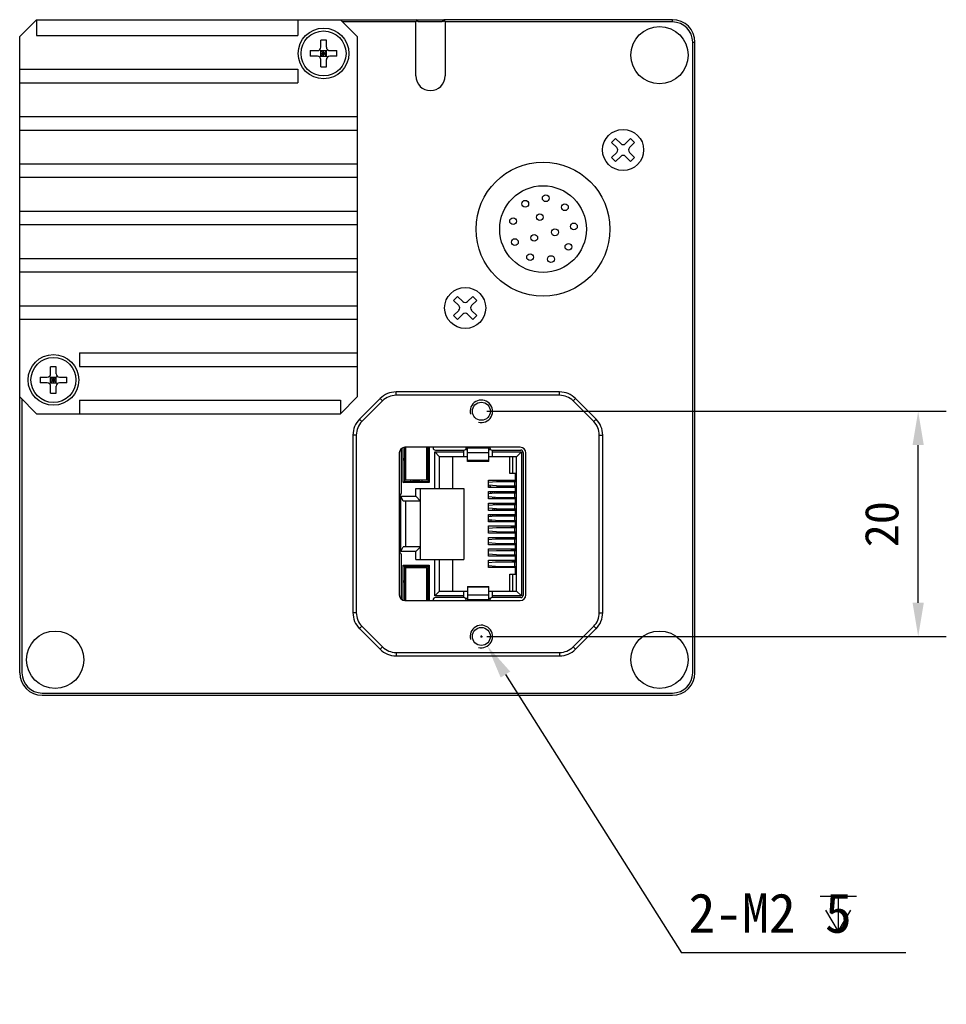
# Model space of a CAD drawing. Header units: millimetres. Extents: x 101 to 484, y 383 to 517.
# Tile 2 of 2: x 402 to 484, y 398 to 486. Entities that reach past the tile are written whole.
import ezdxf

# ---------------------------------------------------------------- set-up
doc = ezdxf.new("R2010")
doc.units = ezdxf.units.MM
doc.header["$LTSCALE"] = 23.1
doc.header["$PDMODE"] = 3
doc.header["$PDSIZE"] = 8
doc.layers.get('0').update_dxf_attribs({"linetype": 'CONTINUOUS'})
doc.layers.get('Defpoints').update_dxf_attribs({"linetype": 'CONTINUOUS'})
doc.layers.add('00_COMPONENTS', color=7, linetype='CONTINUOUS')
doc.layers.add('51__DRAFT_DIMS', color=7, linetype='CONTINUOUS')
doc.styles.get("Standard").update_dxf_attribs({"font": 'simfang.ttf'})
doc.dimstyles.new('DIMSTYLE_2', dxfattribs={"dimtxt": 3.5, "dimasz": 3, "dimexe": 2.5, "dimexo": 0.5, "dimtad": 1, "dimdsep": 46, "dimtxsty": 'Standard', "dimblk": '_FILLED', "dimblk1": '_FILLED', "dimblk2": '_FILLED', "dimcen": 0.09, "dimclrt": 3, "dimazin": 2, "dimtp": 0.1, "dimtm": 0.1, "dimtfac": 1, "dimtofl": 0, "dimtmove": 0, "dimatfit": 1, "dimldrblk": '_FILLED', "dimfxl": 0, "dimtolj": 1, "dimarcsym": 0})
doc.dimstyles.new('DIMSTYLE_3', dxfattribs={"dimtxt": 3, "dimasz": 3, "dimexe": 2.5, "dimexo": 0.5, "dimgap": 0.75, "dimtad": 1, "dimdsep": 46, "dimtxsty": 'Standard', "dimblk": '_FILLED', "dimblk1": '_FILLED', "dimblk2": '_FILLED', "dimcen": 0.09, "dimclrt": 3, "dimazin": 2, "dimtp": 0.2, "dimtm": 0.2, "dimtfac": 1, "dimtofl": 0, "dimtmove": 0, "dimatfit": 3, "dimldrblk": '_FILLED', "dimfxl": 0, "dimtolj": 1, "dimarcsym": 0})

# ---------------------------------------------------------------- blocks, each defined once
blk = doc.blocks.new('_FILLED')
at = {"color": 0, "linetype": 'ByBlock'}
blk.add_solid([(0, 0), (-1, 0.167), (-1, -0.167)], dxfattribs=at)
blk = doc.blocks.new('*D4')
at = {"layer": '51__DRAFT_DIMS', "color": 0, "lineweight": -2}
for p, q in [((443.151, 451.094), (483.963, 451.094)), ((481.463, 434.094), (481.463, 448.094)), ((443.151, 431.094), (483.963, 431.094))]:
    blk.add_line(p, q, dxfattribs=at)
at = {"layer": 'Defpoints', "color": 0}
for p in [(442.651, 451.094), (481.463, 451.094), (442.651, 431.094)]:
    blk.add_point(p, dxfattribs=at)
at = {"layer": '51__DRAFT_DIMS', "color": 0, "linetype": 'ByBlock', "lineweight": -2, "xscale": 3, "yscale": 3, "zscale": 3}
for p, rotation in [((481.463, 451.094), 90), ((481.463, 431.094), 270)]:
    blk.add_blockref('_FILLED', p, dxfattribs=dict(at, rotation=rotation))
at = {"layer": '51__DRAFT_DIMS', "insert": (476.713, 441.067), "char_height": 3, "attachment_point": 2, "rotation": 90, "line_spacing_factor": 0.9}
blk.add_mtext('\\A1;20', dxfattribs=at)
blk = doc.blocks.new('*D5')
at = {"layer": '51__DRAFT_DIMS', "color": 0}
for p, q in [((442.651, 431.004), (442.651, 431.184)), ((442.561, 431.094), (442.741, 431.094))]:
    blk.add_line(p, q, dxfattribs=at)
at = {"layer": '51__DRAFT_DIMS', "color": 0, "lineweight": -2}
for p in [(444.79, 427.713), (480.354, 402.988)]:
    blk.add_line(p, (460.435, 402.988), dxfattribs=at)
at = {"layer": 'Defpoints', "color": 0}
for p in [(442.116, 431.939), (443.186, 430.249)]:
    blk.add_point(p, dxfattribs=at)
at = {"layer": '51__DRAFT_DIMS', "color": 0, "linetype": 'ByBlock', "lineweight": -2, "xscale": 3, "yscale": 3, "zscale": 3, "rotation": 122.3239922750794}
blk.add_blockref('_FILLED', (443.186, 430.249), dxfattribs=at)
at = {"layer": '51__DRAFT_DIMS', "insert": (461.06, 408.279), "char_height": 3.5, "attachment_point": 1, "line_spacing_factor": 0.9}
blk.add_mtext('\\A1;{2-M{\\A1;2\\Fgdt|c0;  \\fFangSong|b0|i0|c0|p0;5}}', dxfattribs=at)

msp = doc.modelspace()

# ---------------------------------------------------------------- linework, layer by layer
at = {"layer": '00_COMPONENTS', "color": 7}
for p, q in [((401.631, 484.374), (403.131, 485.874)), ((403.131, 485.874), (403.131, 484.474)), ((403.131, 485.874), (439.246, 485.874)), ((426.331, 485.874), (426.331, 484.474)), ((431.631, 484.374), (430.131, 485.874)), ((436.831, 485.674), (430.331, 485.674)), ((437.031, 485.674), (436.831, 485.874)), ((436.831, 485.674), (436.931, 485.774)), ((436.831, 480.874), (436.831, 485.674)), ((439.131, 485.674), (437.031, 485.674)), ((439.331, 485.874), (439.131, 485.674)), ((439.431, 485.874), (439.231, 485.674)), ((439.331, 485.874), (439.331, 485.774)), ((459.631, 485.874), (439.331, 485.874)), ((439.431, 485.674), (439.331, 485.774)), ((439.431, 485.674), (439.431, 480.874)), ((459.631, 485.674), (439.431, 485.674)), ((403.131, 484.474), (426.331, 484.474)), ((401.631, 427.874), (401.631, 484.374)), ((428.381, 483.424), (428.381, 484.052)), ((428.881, 483.424), (428.881, 484.052)), ((431.631, 484.374), (431.631, 452.374)), ((461.431, 427.874), (461.431, 483.874)), ((461.631, 427.874), (461.631, 483.874)), ((427.452, 483.124), (428.081, 483.124)), ((428.293, 482.536), (428.969, 483.211)), ((428.293, 483.211), (428.969, 482.536)), ((428.381, 482.624), (428.381, 483.124)), ((428.381, 483.124), (428.881, 483.124)), ((428.381, 482.874), (428.881, 482.874)), ((428.631, 482.624), (428.631, 483.124)), ((428.881, 482.624), (428.881, 483.124)), ((429.181, 483.124), (429.81, 483.124)), ((428.081, 482.624), (427.452, 482.624)), ((428.381, 482.624), (428.881, 482.624)), ((428.381, 481.695), (428.381, 482.324)), ((428.881, 481.695), (428.881, 482.324)), ((429.81, 482.624), (429.181, 482.624)), ((401.631, 481.474), (426.331, 481.474)), ((426.331, 481.474), (426.331, 480.274)), ((401.631, 480.274), (426.331, 480.274)), ((401.631, 477.274), (431.631, 477.274)), ((401.631, 476.074), (431.631, 476.074)), ((454.219, 474.974), (454.573, 475.327)), ((454.679, 474.514), (454.219, 474.974)), ((455.033, 474.867), (454.573, 475.327)), ((455.917, 475.327), (455.457, 474.867)), ((456.27, 474.974), (455.81, 474.514)), ((456.27, 474.974), (455.917, 475.327)), ((454.679, 474.09), (454.219, 473.63)), ((456.27, 473.63), (455.81, 474.09)), ((454.573, 473.276), (454.219, 473.63)), ((455.033, 473.736), (454.573, 473.276)), ((455.917, 473.276), (455.457, 473.736)), ((455.917, 473.276), (456.27, 473.63)), ((401.631, 473.074), (431.631, 473.074)), ((401.631, 471.874), (431.631, 471.874)), ((401.631, 468.874), (431.631, 468.874)), ((401.631, 467.674), (431.631, 467.674)), ((401.631, 464.674), (431.631, 464.674)), ((401.631, 463.474), (431.631, 463.474)), ((440.19, 460.944), (440.544, 461.298)), ((440.65, 460.485), (440.19, 460.944)), ((441.003, 460.838), (440.544, 461.298)), ((441.887, 461.298), (441.428, 460.838)), ((442.241, 460.944), (441.781, 460.485)), ((442.241, 460.944), (441.887, 461.298)), ((401.631, 460.474), (431.631, 460.474)), ((440.65, 460.06), (440.19, 459.601)), ((442.241, 459.601), (441.781, 460.06)), ((401.631, 459.274), (431.631, 459.274)), ((440.544, 459.247), (440.19, 459.601)), ((441.003, 459.707), (440.544, 459.247)), ((441.887, 459.247), (441.428, 459.707)), ((441.887, 459.247), (442.241, 459.601)), ((406.931, 456.274), (406.931, 455.074)), ((406.931, 456.274), (431.631, 456.274)), ((404.381, 454.424), (404.381, 455.052)), ((404.881, 454.424), (404.881, 455.052)), ((406.931, 455.074), (431.631, 455.074)), ((403.452, 454.124), (404.081, 454.124)), ((404.293, 453.536), (404.969, 454.211)), ((404.293, 454.211), (404.969, 453.536)), ((404.381, 453.624), (404.381, 454.124)), ((404.381, 454.124), (404.881, 454.124)), ((404.381, 453.874), (404.881, 453.874)), ((404.631, 453.624), (404.631, 454.124)), ((404.881, 453.624), (404.881, 454.124)), ((405.181, 454.124), (405.81, 454.124)), ((404.081, 453.624), (403.452, 453.624)), ((404.381, 453.624), (404.881, 453.624)), ((404.381, 452.695), (404.381, 453.324)), ((404.881, 452.695), (404.881, 453.324)), ((405.81, 453.624), (405.181, 453.624)), ((401.631, 452.374), (403.131, 450.874)), ((401.831, 452.174), (401.831, 427.874)), ((431.631, 452.374), (430.131, 450.874)), ((433.655, 452.228), (431.827, 450.399)), ((449.603, 452.814), (435.07, 452.814)), ((449.603, 452.514), (435.07, 452.514)), ((452.845, 450.399), (451.017, 452.228)), ((406.931, 452.074), (406.931, 450.874)), ((406.931, 452.074), (430.131, 452.074)), ((430.131, 452.074), (430.131, 450.874)), ((433.867, 452.016), (432.039, 450.187)), ((452.633, 450.187), (450.805, 452.016)), ((403.131, 450.874), (430.131, 450.874)), ((431.241, 448.985), (431.241, 433.202)), ((431.541, 448.985), (431.541, 433.202)), ((453.131, 433.202), (453.131, 448.985)), ((453.431, 433.202), (453.431, 448.985)), ((432.039, 432), (433.867, 430.172)), ((450.805, 430.172), (452.633, 432)), ((431.827, 431.788), (433.655, 429.959)), ((451.017, 429.959), (452.845, 431.788)), ((435.07, 429.674), (449.603, 429.674)), ((435.07, 429.374), (449.603, 429.374)), ((403.631, 426.074), (459.631, 426.074)), ((403.631, 425.874), (459.631, 425.874))]:
    msp.add_line(p, q, dxfattribs=at)
at = {"layer": '00_COMPONENTS', "color": 4}
for p, q in [((459.631, 485.674), (459.631, 485.874)), ((461.431, 483.874), (461.631, 483.874)), ((433.867, 452.016), (433.655, 452.228)), ((435.07, 452.514), (435.07, 452.814)), ((449.603, 452.514), (449.603, 452.814)), ((450.805, 452.016), (451.017, 452.228)), ((432.039, 450.187), (431.827, 450.399)), ((452.633, 450.187), (452.845, 450.399)), ((431.541, 448.985), (431.241, 448.985)), ((453.131, 448.985), (453.431, 448.985)), ((431.541, 433.202), (431.241, 433.202)), ((453.131, 433.202), (453.431, 433.202)), ((432.039, 432), (431.827, 431.788)), ((452.633, 432), (452.845, 431.788)), ((433.867, 430.172), (433.655, 429.959)), ((435.07, 429.674), (435.07, 429.374)), ((449.603, 429.674), (449.603, 429.374)), ((450.805, 430.172), (451.017, 429.959))]:
    msp.add_line(p, q, dxfattribs=at)
at = {"layer": '00_COMPONENTS', "color": 0}
for p, q in [((435.566, 443.855), (435.566, 447.797)), ((435.716, 444.763), (435.716, 447.872)), ((435.816, 447.892), (435.816, 444.863)), ((446.111, 447.894), (435.861, 447.894)), ((435.916, 447.894), (435.916, 444.963)), ((437.816, 444.963), (437.816, 447.894)), ((437.916, 444.863), (437.916, 447.894)), ((438.016, 447.894), (438.016, 444.763)), ((438.366, 447.894), (438.366, 447.843)), ((441.306, 447.843), (441.306, 447.894)), ((441.406, 446.643), (441.406, 447.894)), ((441.406, 447.843), (443.306, 447.843)), ((443.306, 446.643), (443.306, 447.894)), ((443.406, 447.894), (443.406, 447.843)), ((435.361, 447.394), (435.361, 434.794)), ((435.916, 446.966), (435.845, 446.929)), ((435.845, 446.929), (435.916, 446.929)), ((437.887, 446.929), (437.816, 446.966)), ((437.816, 446.929), (437.887, 446.929)), ((438.516, 444.243), (438.516, 447.493)), ((438.516, 447.493), (438.946, 447.063)), ((438.516, 447.493), (441.086, 447.493)), ((438.566, 447.643), (441.106, 447.643)), ((438.946, 444.243), (438.946, 447.063)), ((441.406, 447.063), (438.946, 447.063)), ((440.096, 447.063), (440.096, 444.243)), ((441.086, 447.063), (441.086, 447.643)), ((441.258, 447.713), (441.406, 447.713)), ((443.306, 447.404), (441.406, 447.404)), ((443.306, 447.713), (443.454, 447.713)), ((445.776, 447.063), (443.306, 447.063)), ((443.606, 447.643), (446.156, 447.643)), ((443.626, 447.643), (443.626, 447.063)), ((443.626, 447.493), (446.206, 447.493)), ((445.176, 445.563), (445.176, 447.063)), ((445.426, 447.063), (445.426, 445.563)), ((446.206, 447.493), (445.776, 447.063)), ((445.776, 435.123), (445.776, 447.063)), ((446.206, 447.493), (446.206, 434.693)), ((446.356, 447.443), (446.356, 434.743)), ((446.611, 434.794), (446.611, 447.394)), ((435.916, 446.729), (435.816, 446.729)), ((435.916, 446.298), (435.816, 446.298)), ((435.845, 446.098), (435.916, 446.061)), ((435.916, 446.098), (435.845, 446.098)), ((437.916, 446.729), (437.816, 446.729)), ((437.816, 446.298), (437.916, 446.298)), ((437.887, 446.098), (437.816, 446.061)), ((437.816, 446.098), (437.887, 446.098)), ((443.306, 446.711), (441.406, 446.711)), ((443.306, 446.643), (441.406, 446.643)), ((445.676, 445.563), (445.176, 445.563)), ((445.676, 444.974), (445.676, 445.563)), ((435.716, 444.763), (435.816, 444.863)), ((438.016, 444.763), (435.716, 444.763)), ((435.816, 444.863), (437.916, 444.863)), ((437.816, 444.963), (435.916, 444.963)), ((436.366, 444.963), (436.366, 444.863)), ((436.566, 444.963), (436.566, 444.863)), ((436.616, 444.913), (436.616, 444.963)), ((437.116, 444.913), (436.616, 444.913)), ((436.826, 443.553), (436.826, 444.243)), ((436.826, 444.243), (441.096, 444.243)), ((437.116, 444.963), (437.116, 444.913)), ((437.256, 437.943), (437.256, 444.243)), ((437.366, 444.963), (437.366, 444.863)), ((437.916, 444.863), (438.016, 444.763)), ((441.096, 444.243), (441.096, 437.943)), ((443.276, 444.324), (443.276, 444.974)), ((443.276, 444.974), (445.676, 444.974)), ((443.276, 444.807), (444.003, 444.863)), ((444.003, 444.463), (443.276, 444.52)), ((445.676, 444.324), (443.276, 444.324)), ((444.003, 444.863), (445.776, 444.863)), ((444.003, 444.463), (445.776, 444.463)), ((445.266, 444.873), (445.266, 444.863)), ((445.776, 444.873), (445.266, 444.873)), ((445.266, 444.463), (445.266, 444.453)), ((445.266, 444.453), (445.776, 444.453)), ((445.426, 444.873), (445.426, 444.974)), ((445.426, 444.324), (445.426, 444.453)), ((445.604, 444.863), (445.604, 444.463)), ((445.676, 443.958), (445.676, 444.324)), ((435.507, 438.633), (435.507, 443.553)), ((435.706, 443.123), (435.507, 443.553)), ((435.507, 443.553), (436.826, 443.553)), ((436.826, 443.553), (437.256, 443.123)), ((443.276, 443.308), (443.276, 443.958)), ((443.276, 443.958), (445.676, 443.958)), ((443.276, 443.787), (443.904, 443.843)), ((443.904, 443.443), (443.276, 443.5)), ((443.904, 443.843), (445.776, 443.843)), ((443.904, 443.443), (445.776, 443.443)), ((445.426, 443.958), (445.426, 443.843)), ((445.426, 443.443), (445.426, 443.308)), ((445.466, 443.843), (445.466, 443.853)), ((445.776, 443.853), (445.466, 443.853)), ((445.466, 443.433), (445.466, 443.443)), ((445.466, 443.433), (445.776, 443.433)), ((445.589, 443.843), (445.589, 443.443)), ((437.256, 443.123), (435.706, 443.123)), ((435.936, 439.063), (435.936, 443.123)), ((445.676, 443.308), (443.276, 443.308)), ((443.276, 442.292), (443.276, 442.942)), ((443.276, 442.942), (445.676, 442.942)), ((443.276, 442.767), (444.003, 442.823)), ((444.003, 442.823), (445.776, 442.823)), ((445.266, 442.833), (445.266, 442.823)), ((445.776, 442.833), (445.266, 442.833)), ((445.426, 442.942), (445.426, 442.833)), ((445.604, 442.823), (445.604, 442.423)), ((445.676, 442.942), (445.676, 443.308)), ((444.003, 442.423), (443.276, 442.48)), ((445.676, 442.292), (443.276, 442.292)), ((443.276, 441.276), (443.276, 441.926)), ((443.276, 441.926), (445.676, 441.926)), ((443.276, 441.747), (443.904, 441.803)), ((443.904, 441.803), (445.776, 441.803)), ((444.003, 442.423), (445.776, 442.423)), ((445.266, 442.423), (445.266, 442.413)), ((445.266, 442.413), (445.776, 442.413)), ((445.426, 442.413), (445.426, 442.292)), ((445.426, 441.926), (445.426, 441.803)), ((445.466, 441.803), (445.466, 441.813)), ((445.776, 441.813), (445.466, 441.813)), ((445.589, 441.803), (445.589, 441.403)), ((445.676, 441.926), (445.676, 442.292)), ((443.904, 441.403), (443.276, 441.46)), ((445.676, 441.276), (443.276, 441.276)), ((443.276, 440.26), (443.276, 440.91)), ((443.276, 440.91), (445.676, 440.91)), ((443.276, 440.727), (444.003, 440.783)), ((443.904, 441.403), (445.776, 441.403)), ((444.003, 440.783), (445.776, 440.783)), ((445.266, 440.793), (445.266, 440.783)), ((445.776, 440.793), (445.266, 440.793)), ((445.426, 441.403), (445.426, 441.276)), ((445.426, 440.91), (445.426, 440.793)), ((445.466, 441.393), (445.466, 441.403)), ((445.466, 441.393), (445.776, 441.393)), ((445.604, 440.783), (445.604, 440.383)), ((445.676, 440.91), (445.676, 441.276)), ((444.003, 440.383), (443.276, 440.44)), ((445.676, 440.26), (443.276, 440.26)), ((443.276, 439.244), (443.276, 439.894)), ((443.276, 439.894), (445.676, 439.894)), ((444.003, 440.383), (445.776, 440.383)), ((445.266, 440.383), (445.266, 440.373)), ((445.266, 440.373), (445.776, 440.373)), ((445.426, 440.373), (445.426, 440.26)), ((445.426, 439.894), (445.426, 439.763)), ((445.676, 439.894), (445.676, 440.26)), ((435.507, 438.633), (435.706, 439.063)), ((437.256, 439.063), (435.706, 439.063)), ((437.256, 439.063), (436.826, 438.633)), ((443.276, 439.707), (443.904, 439.763)), ((443.904, 439.363), (443.276, 439.42)), ((445.676, 439.244), (443.276, 439.244)), ((443.904, 439.763), (445.776, 439.763)), ((443.904, 439.363), (445.776, 439.363)), ((445.426, 439.363), (445.426, 439.244)), ((445.466, 439.763), (445.466, 439.773)), ((445.776, 439.773), (445.466, 439.773)), ((445.466, 439.353), (445.466, 439.363)), ((445.466, 439.353), (445.776, 439.353)), ((445.589, 439.763), (445.589, 439.363)), ((445.676, 438.878), (445.676, 439.244)), ((436.826, 438.633), (435.507, 438.633)), ((435.566, 434.39), (435.566, 438.332)), ((436.826, 437.943), (436.826, 438.633)), ((443.276, 438.228), (443.276, 438.878)), ((443.276, 438.878), (445.676, 438.878)), ((443.276, 438.687), (444.003, 438.743)), ((444.003, 438.343), (443.276, 438.4)), ((445.676, 438.228), (443.276, 438.228)), ((444.003, 438.743), (445.776, 438.743)), ((444.003, 438.343), (445.776, 438.343)), ((445.266, 438.753), (445.266, 438.743)), ((445.776, 438.753), (445.266, 438.753)), ((445.266, 438.343), (445.266, 438.333)), ((445.266, 438.333), (445.776, 438.333)), ((445.426, 438.878), (445.426, 438.753)), ((445.426, 438.333), (445.426, 438.228)), ((445.604, 438.743), (445.604, 438.343)), ((445.676, 437.862), (445.676, 438.228)), ((435.716, 434.315), (435.716, 437.423)), ((435.716, 437.423), (435.816, 437.323)), ((435.716, 437.423), (438.016, 437.423)), ((435.816, 437.323), (435.816, 434.296)), ((437.916, 437.323), (435.816, 437.323)), ((436.366, 437.223), (436.366, 437.323)), ((436.566, 437.323), (436.566, 437.223)), ((436.616, 437.223), (436.616, 437.273)), ((436.616, 437.273), (437.116, 437.273)), ((436.826, 437.943), (441.096, 437.943)), ((437.116, 437.273), (437.116, 437.223)), ((437.366, 437.223), (437.366, 437.323)), ((437.916, 437.323), (438.016, 437.423)), ((437.916, 434.294), (437.916, 437.323)), ((438.016, 437.423), (438.016, 434.294)), ((438.516, 434.693), (438.516, 437.943)), ((438.946, 435.123), (438.946, 437.943)), ((440.096, 437.943), (440.096, 435.123)), ((443.276, 437.212), (443.276, 437.862)), ((443.276, 437.862), (445.676, 437.862)), ((443.276, 437.667), (443.904, 437.723)), ((443.904, 437.323), (443.276, 437.38)), ((443.904, 437.723), (445.776, 437.723)), ((443.904, 437.323), (445.776, 437.323)), ((445.426, 437.723), (445.426, 437.862)), ((445.426, 437.212), (445.426, 437.323)), ((445.466, 437.723), (445.466, 437.733)), ((445.776, 437.733), (445.466, 437.733)), ((445.466, 437.313), (445.466, 437.323)), ((445.466, 437.313), (445.776, 437.313)), ((445.589, 437.723), (445.589, 437.323)), ((435.916, 437.223), (435.916, 434.294)), ((435.916, 437.223), (437.816, 437.223)), ((437.816, 434.294), (437.816, 437.223)), ((445.676, 437.212), (443.276, 437.212)), ((445.176, 435.123), (445.176, 436.623)), ((445.176, 436.623), (445.676, 436.623)), ((445.426, 436.623), (445.426, 435.123)), ((445.676, 436.623), (445.676, 437.212)), ((435.916, 435.889), (435.816, 435.889)), ((435.845, 436.089), (435.916, 436.126)), ((435.845, 436.089), (435.916, 436.089)), ((437.887, 436.089), (437.816, 436.126)), ((437.816, 436.089), (437.887, 436.089)), ((437.916, 435.889), (437.816, 435.889)), ((441.406, 435.543), (441.406, 434.294)), ((441.406, 435.543), (443.306, 435.543)), ((443.306, 434.294), (443.306, 435.543)), ((435.916, 435.458), (435.816, 435.458)), ((435.916, 435.221), (435.845, 435.258)), ((435.845, 435.258), (435.916, 435.258)), ((437.916, 435.458), (437.816, 435.458)), ((437.887, 435.258), (437.816, 435.221)), ((437.816, 435.258), (437.887, 435.258)), ((438.946, 435.123), (438.516, 434.693)), ((441.086, 434.693), (438.516, 434.693)), ((438.946, 435.123), (441.406, 435.123)), ((441.086, 434.543), (441.086, 435.123)), ((443.306, 435.476), (441.406, 435.476)), ((441.406, 434.783), (443.306, 434.783)), ((443.306, 435.123), (445.776, 435.123)), ((443.626, 435.123), (443.626, 434.543)), ((446.206, 434.693), (443.626, 434.693)), ((445.776, 435.123), (446.206, 434.693)), ((435.861, 434.294), (446.111, 434.294)), ((438.366, 434.343), (438.366, 434.294)), ((441.106, 434.543), (438.566, 434.543)), ((441.406, 434.473), (441.258, 434.473)), ((441.306, 434.294), (441.306, 434.343)), ((443.306, 434.344), (441.406, 434.344)), ((443.454, 434.473), (443.306, 434.473)), ((443.406, 434.343), (443.406, 434.294)), ((446.156, 434.543), (443.606, 434.543))]:
    msp.add_line(p, q, dxfattribs=at)
at = {"layer": '00_COMPONENTS', "color": 7}
for centre, radius in [((428.631, 482.874), 2.25), ((428.631, 482.874), 2), ((458.481, 482.724), 2.55), ((455.245, 474.302), 1.825), ((441.216, 460.273), 1.825), ((404.631, 453.874), 2.25), ((404.631, 453.874), 2), ((442.651, 451.094), 0.8), ((404.781, 429.024), 2.55), ((442.651, 431.094), 0.8), ((458.481, 429.024), 2.55)]:
    msp.add_circle(centre, radius, dxfattribs=at)
at = {"layer": '00_COMPONENTS', "color": 7, "lineweight": 30}
for centre, radius in [((448.131, 467.274), 5.95), ((448.131, 467.274), 3.85), ((446.554, 469.529), 0.3), ((448.371, 470.017), 0.3), ((450.076, 469.218), 0.3), ((445.472, 467.981), 0.3), ((447.848, 468.334), 0.3), ((449.192, 466.991), 0.3), ((450.875, 467.514), 0.3), ((445.635, 466.121), 0.3), ((447.353, 466.496), 0.3), ((450.387, 465.697), 0.3), ((446.978, 464.778), 0.3), ((448.838, 464.615), 0.3)]:
    msp.add_circle(centre, radius, dxfattribs=at)
at = {"layer": '00_COMPONENTS', "color": 7}
for centre, radius, start, end in [((459.631, 483.874), 2, 0, 90), ((459.631, 483.874), 1.8, 0, 90), ((428.626, 477.119), 6.937, 89.95966, 92.02484), ((428.636, 477.119), 6.937, 87.97516, 90.04034), ((434.387, 482.874), 6.939, 177.93532, 182.06468), ((428.081, 483.424), 0.3, 270, 0), ((429.181, 483.424), 0.3, 180, 270), ((422.875, 482.874), 6.939, 357.93532, 2.06468), ((428.081, 482.324), 0.3, 0, 90), ((429.181, 482.324), 0.3, 90, 180), ((428.626, 488.628), 6.937, 267.97516, 270.04034), ((428.636, 488.628), 6.937, 269.95966, 272.02484), ((438.131, 480.874), 1.3, 180, 0), ((455.245, 475.08), 0.3, 225, 315), ((454.467, 474.302), 0.3, 315, 45), ((456.023, 474.302), 0.3, 135, 225), ((455.245, 473.524), 0.3, 45, 135), ((440.438, 460.273), 0.3, 315, 45), ((441.216, 461.05), 0.3, 225, 315), ((441.993, 460.273), 0.3, 135, 225), ((441.216, 459.495), 0.3, 45, 135), ((404.626, 448.119), 6.937, 89.95966, 92.02484), ((404.636, 448.119), 6.937, 87.97516, 90.04034), ((410.387, 453.874), 6.939, 177.93532, 182.06468), ((404.081, 454.424), 0.3, 270, 0), ((405.181, 454.424), 0.3, 180, 270), ((398.875, 453.874), 6.939, 357.93532, 2.06468), ((404.081, 453.324), 0.3, 0, 90), ((405.181, 453.324), 0.3, 90, 180), ((404.626, 459.628), 6.937, 267.97516, 270.04034), ((404.636, 459.628), 6.937, 269.95966, 272.02484), ((435.07, 450.814), 2, 90, 135), ((435.07, 450.814), 1.7, 90, 135), ((449.603, 450.814), 2, 45, 90), ((449.603, 450.814), 1.7, 45, 90), ((433.241, 448.985), 2, 135, 180), ((451.431, 448.985), 2, 0, 45), ((433.241, 448.985), 1.7, 135, 180), ((451.431, 448.985), 1.7, 0, 45), ((433.241, 433.202), 2, 180, 225), ((433.241, 433.202), 1.7, 180, 225), ((451.431, 433.202), 1.7, 315, 0), ((451.431, 433.202), 2, 315, 0), ((435.07, 431.374), 2, 225, 270), ((435.07, 431.374), 1.7, 225, 270), ((449.603, 431.374), 1.7, 270, 315), ((449.603, 431.374), 2, 270, 315), ((403.631, 427.874), 2, 180, 270), ((403.631, 427.874), 1.8, 180, 270), ((459.631, 427.874), 2, 270, 0), ((459.631, 427.874), 1.8, 270, 0)]:
    msp.add_arc(centre, radius, start, end, dxfattribs=at)
at = {"layer": '00_COMPONENTS', "color": 8}
for centre in [(442.651, 451.094), (442.651, 431.094)]:
    msp.add_arc(centre, 1, 255, 195, dxfattribs=at)
at = {"layer": '00_COMPONENTS', "color": 0}
for centre, radius, start, end in [((435.861, 447.394), 0.5, 90, 180), ((438.566, 447.843), 0.2, 180, 270), ((441.106, 447.843), 0.2, 270, 0), ((443.606, 447.843), 0.2, 180, 270), ((446.111, 447.394), 0.5, 0, 90), ((438.166, 447.538), 0.5, 225.573, 240), ((446.156, 447.443), 0.2, 0, 90), ((438.166, 445.488), 0.5, 120, 134.427), ((438.166, 445.488), 0.5, 225.573, 240), ((441.631, 442.874), 2.259, 39.99264, 43.06184), ((441.631, 442.874), 2.397, 37.38109, 43.34213), ((435.557, 443.503), 0.2, 118.52225, 169.1389), ((435.366, 443.855), 0.2, 298.52225, 0), ((441.631, 442.874), 2.116, 26.31907, 30.87041), ((441.631, 442.874), 2.259, 24.94119, 28.75057), ((441.631, 442.874), 2.116, 11.91919, 16.34346), ((441.631, 442.874), 2.397, 23.75824, 27.00403), ((441.631, 442.874), 2.259, 11.11974, 14.90271), ((441.631, 442.874), 2.397, 10.46267, 13.80848), ((441.631, 442.874), 2.116, 358.03001, 1.92117), ((441.631, 442.874), 2.259, 358.48611, 1.75444), ((441.631, 442.874), 2.397, 358.75206, 1.65378), ((441.631, 442.874), 2.116, 328.19984, 333.33223), ((441.631, 442.874), 2.259, 330.89841, 335.10635), ((441.631, 442.874), 2.116, 343.96435, 348.31643), ((441.631, 442.874), 2.397, 333.04027, 336.63161), ((441.631, 442.874), 2.259, 345.03199, 348.80281), ((441.631, 442.874), 2.397, 345.90996, 349.28659), ((441.631, 442.874), 2.259, 316.93798, 320.89101), ((441.631, 442.874), 2.397, 318.07967, 323.01259), ((435.557, 438.683), 0.2, 190.8626, 241.47775), ((435.366, 438.332), 0.2, 0, 61.47775), ((438.166, 436.698), 0.5, 120, 134.427), ((438.166, 436.698), 0.5, 225.573, 240), ((435.861, 434.794), 0.5, 180, 270), ((438.166, 434.648), 0.5, 120, 134.427), ((446.111, 434.794), 0.5, 270, 0), ((446.156, 434.743), 0.2, 270, 0), ((438.566, 434.343), 0.2, 90, 180), ((441.106, 434.343), 0.2, 0, 90), ((443.606, 434.343), 0.2, 90, 180)]:
    msp.add_arc(centre, radius, start, end, dxfattribs=at)
for centre, start_param, end_param in [((437.885, 446.729), -1.570796, -0.082668), ((435.848, 446.298), -4.712389, -3.224261), ((437.885, 435.889), -1.570796, -0.082668), ((435.848, 435.458), -4.712389, -3.224261)]:
    msp.add_ellipse(centre, major_axis=(0, 0.2), ratio=0.157143, start_param=start_param, end_param=end_param, dxfattribs=at)
for points, knots in [([(435.816, 446.729), (435.816, 446.754), (435.817, 446.799), (435.822, 446.853), (435.828, 446.888), (435.833, 446.908), (435.838, 446.921), (435.842, 446.927), (435.845, 446.929)], [0, 0, 0, 0, 0.358504, 0.667948, 0.791216, 0.888595, 0.957826, 1, 1, 1, 1]), ([(437.916, 446.298), (437.916, 446.273), (437.915, 446.228), (437.91, 446.174), (437.904, 446.139), (437.899, 446.119), (437.894, 446.106), (437.89, 446.1), (437.887, 446.098)], [0, 0, 0, 0, 0.358504, 0.667948, 0.791216, 0.888595, 0.957826, 1, 1, 1, 1]), ([(435.816, 435.889), (435.816, 435.914), (435.817, 435.959), (435.822, 436.013), (435.828, 436.048), (435.833, 436.068), (435.838, 436.081), (435.842, 436.087), (435.845, 436.089)], [0, 0, 0, 0, 0.358504, 0.667948, 0.791216, 0.888595, 0.957826, 1, 1, 1, 1]), ([(437.887, 435.258), (437.89, 435.26), (437.894, 435.266), (437.899, 435.279), (437.904, 435.299), (437.91, 435.334), (437.915, 435.388), (437.916, 435.433), (437.916, 435.458)], [0, 0, 0, 0, 0.04233, 0.111748, 0.20883, 0.331765, 0.641712, 1, 1, 1, 1])]:
    msp.add_open_spline(points, degree=3, knots=knots, dxfattribs=at)
at = {"layer": '51__DRAFT_DIMS'}
for p, q in [((472.742, 408.023), (475.992, 408.023)), ((474.367, 408.023), (474.367, 404.898))]:
    msp.add_line(p, q, dxfattribs=at)
msp.add_lwpolyline([(473.242, 406.773), (474.367, 404.898), (475.492, 406.773)], dxfattribs=at)

# ---------------------------------------------------------------- dimensions: what is measured, and where the dimension line sits
at = {"layer": '51__DRAFT_DIMS', "color": 253}
dim = msp.add_linear_dim(base=(481.463, 451.094), p1=(442.651, 431.094), p2=(442.651, 451.094), angle=90, dimstyle='DIMSTYLE_3', override={"dimclrt": 256}, dxfattribs=at)
dim.commit()
dim.dimension.update_dxf_attribs({"geometry": '*D4', "text_midpoint": (481.463, 441.067), "dimtype": 160})
dim = msp.add_diameter_dim_2p(p1=(442.116, 431.939), p2=(443.186, 430.249), text='{2-M{\\A1;<>\\Fgdt|c0;  \\fFangSong|b0|i0|c0|p0;5}}', dimstyle='DIMSTYLE_2', override={"dimtih": 1, "dimtoh": 1, "dimpost": '<>', "dimtxsty": 'Standard', "dimclrt": 256}, dxfattribs=at)
dim.commit()
dim.dimension.update_dxf_attribs({"geometry": '*D5', "text_midpoint": (470.707, 402.988), "dimtype": 163})

doc.saveas('drawing.dxf')
